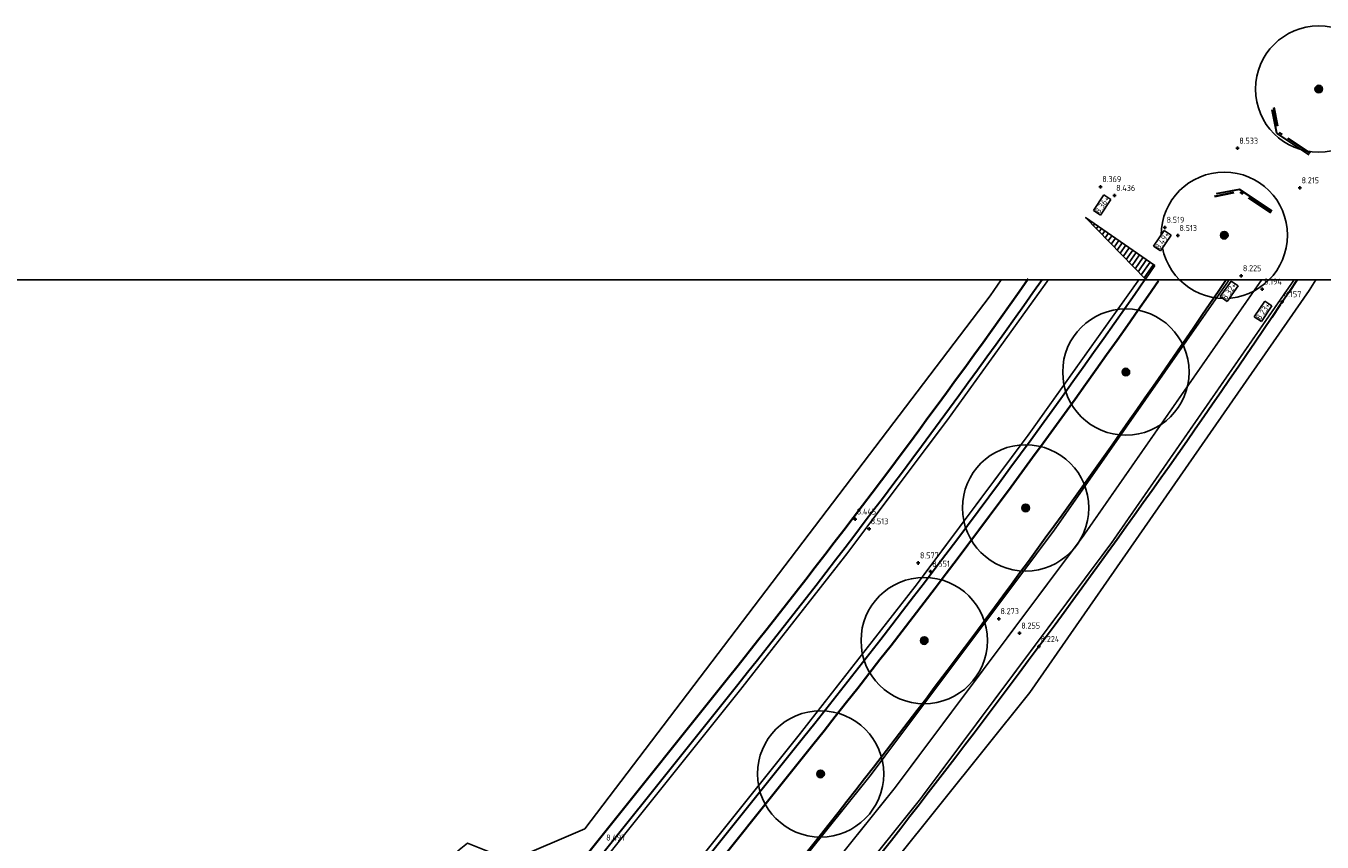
# Model space of a CAD drawing. Header units: metres. Extents: x 158962 to 159595, y 404132 to 404628.
# Tile 22 of 23: x 159468 to 159545, y 404579 to 404628. Entities that reach past the tile are written whole.
import ezdxf

# ---------------------------------------------------------------- set-up
doc = ezdxf.new("R2010")
doc.units = ezdxf.units.M
for name, pattern in [('VH-OPSLUITBAND_120X250', [26, 16, -4, 2, -4]), ('VW-1-3_STREEP', [4, 1, -3]), ('VW-30-270_STREEP', [3, 0.3, -2.7])]:
    doc.linetypes.add(name, pattern=pattern)
doc.layers.get('Defpoints').update_dxf_attribs({"color": 171})
for name, color, linetype, lineweight in [('B-WE-GR-BOOM-S (ingemeten)', 90, 'Continuous', 25), ('B-WE-OG-HOOGTEPUNT-S', 7, 'Continuous', 25), ('B-WE-OG-HOOGTEPUNT-T18', 10, 'Continuous', 18), ('N-WE-GW-HOOGTE_AFWERKHOOGTE-T25', 7, 'Continuous', 25), ('N-WE-VH-HALFVERHARDING_GRASBETONSTEEN-G', 7, 'Continuous', 35), ('N-WE-VH-KANTOPSLUITING_OPSLUITBAND_120X250-G', 4, 'VH-OPSLUITBAND_120X250', 35), ('N-WE-VH-KANTVERHARDING-G', 7, 'Continuous', 30), ('N-WE-VW-MARKERING_LANGS_STREEP_13_010-G', 7, 'VW-1-3_STREEP', 13), ('N-WE-VW-MARKERING_LANGS_STREEP_30270_010-G', 7, 'VW-30-270_STREEP', 13), ('N-WE-VW-MARKERING_LANGS_STREEP_DOORGETROKKEN_010-G', 7, 'Continuous', 13)]:
    doc.layers.add(name, color=color, linetype=linetype, lineweight=lineweight)
doc.layers.add('Iv-a-afwateringsprofiel', color=5, linetype='Continuous')
doc.styles.add('NLCS-ISO', font='NLCS-ISO.TTF')
doc.styles.add('NLCS-ISO-M200-T18', font='NLCS-ISO.TTF', dxfattribs={"height": 0.36})

# ---------------------------------------------------------------- blocks, each defined once
blk = doc.blocks.new('SGR-BOOM_01')
at = {"ltscale": 0.1}
h = blk.add_hatch(color=256, dxfattribs=at)
edge = h.paths.add_edge_path()
edge.add_arc((0, 0), 0.15, 0, 360)
for radius in [2.5, 0.045]:
    blk.add_circle((0, 0), radius)
blk.add_circle((0, 0), 0.15, dxfattribs=at)
blk = doc.blocks.new('SOG-HOOGTEPUNT-SO')
for p, q in [((-0.5, 0), (0.5, 0)), ((0, 0.5), (0, -0.5))]:
    blk.add_line(p, q)
blk = doc.blocks.new('*U735')
h = blk.add_hatch()
h.set_pattern_fill('AMO-BODEM_LEEM', color=256, scale=0.1, angle=135, pattern_type=2)
h.set_pattern_definition([(270, (2.00026, -1.5295), (0.25, -6e-17), [])])
h.paths.add_polyline_path([(5, 0), (5, -1), (0, 0)])
blk.add_lwpolyline([(5, 0), (5, -1), (0, 0)], close=True)

msp = doc.modelspace()

# ---------------------------------------------------------------- linework, layer by layer
at = {"layer": 'Defpoints'}
for points in [[(159525.719, 404612.556), (159525.076, 404611.602), (159501.014, 404579.949), (159496.63, 404578.079), (159494.059, 404579.099), (159493.564, 404578.71), (159491.062, 404575.866), (159487.633, 404574.257), (159486.42, 404572.911), (159485.462, 404570.181), (159486.706, 404568.62), (159487.697, 404566.283), (159487.412, 404563.163), (159464.494, 404535.793), (159437.01, 404503.065), (159410.943, 404473.447), (159383.14, 404443.582), (159359.22, 404420.319), (159346.325, 404411.971), (159314.164, 404394.277), (159281.519, 404376.729), (159248.339, 404359.528), (159225.968, 404349.52)], [(159457.42, 404502.195), (159480.584, 404531.031), (159502.768, 404558.027), (159516.738, 404574.696), (159527.432, 404588.057), (159532.933, 404595.964), (159544.004, 404611.938), (159544.41, 404612.556)]]:
    msp.add_lwpolyline(points, dxfattribs=at)
at = {"layer": 'N-WE-VH-HALFVERHARDING_GRASBETONSTEEN-G'}
for points in [[(159527.338, 404612.613, -0.014906), (159509.545, 404588.939), (159486.098, 404559.604, -0.020167), (159393.791, 404453.215), (159377.772, 404436.191)], [(159535.068, 404612.499, -0.017075), (159514.544, 404584.943), (159491.097, 404555.608, -0.020167), (159398.452, 404448.83), (159382.433, 404431.805)]]:
    msp.add_lwpolyline(points, format="xyb", dxfattribs=at)
at = {"layer": 'N-WE-VH-KANTOPSLUITING_OPSLUITBAND_120X250-G', "ltscale": 0.1, "flags": 128}
for points in [[(159544.065, 404620.092), (159542.195, 404621.338), (159541.905, 404622.806)], [(159541.738, 404616.548), (159539.844, 404617.81), (159538.383, 404617.521)]]:
    msp.add_lwpolyline(points, dxfattribs=at)
at = {"layer": 'N-WE-VH-KANTVERHARDING-G'}
for points in [[(159543.998, 404619.992), (159542.087, 404621.266), (159541.813, 404622.65)], [(159541.805, 404616.647), (159539.869, 404617.937), (159538.479, 404617.662)]]:
    msp.add_lwpolyline(points, dxfattribs=at)
for points in [[(159539.074, 404612.556, -0.024921), (159506.431, 404568.982), (159456.553, 404508.888, -0.018201), (159403.383, 404449.375), (159369.507, 404414.129, -0.104938), (159346.659, 404398.628), (159321.392, 404388.33, 0.0216), (159317.193, 404386.403), (159266.471, 404360.422, 0.071669), (159258.676, 404354.898, -0.073217), (159251.53, 404349.867), (159247.456, 404347.812, -0.042275), (159224.517, 404338.577), (159183.351, 404325.923, -0.155354), (159149.07, 404326.266), (159006.927, 404373.097, 0.085931), (158975.368, 404377.764)], [(159543.288, 404612.556, -0.025993), (159509.125, 404566.747), (159459.246, 404506.653, -0.018201), (159405.906, 404446.95), (159372.03, 404411.704, -0.104938), (159347.98, 404395.387), (159322.713, 404385.089, 0.0216), (159318.789, 404383.288), (159268.067, 404357.307, 0.071669), (159261.086, 404352.36, -0.073217), (159253.106, 404346.742), (159249.033, 404344.687, -0.008097), (159244.661, 404342.57)], [(159528.154, 404612.556, -0.015119), (159510.092, 404588.502), (159486.644, 404559.167, -0.020167), (159394.3, 404452.736), (159378.281, 404435.711)], [(159534.256, 404612.556, -0.016868), (159513.998, 404585.38), (159490.55, 404556.045, -0.020167), (159397.942, 404449.309), (159381.923, 404432.285)]]:
    msp.add_lwpolyline(points, format="xyb", dxfattribs=at)
at = {"layer": 'N-WE-VW-MARKERING_LANGS_STREEP_13_010-G', "const_width": 0.1, "flags": 128}
for points in [[(159533.891, 404612.556, -0.016765), (159513.763, 404585.567), (159490.316, 404556.232, -0.020167), (159397.723, 404449.515), (159385.442, 404436.463), (159381.704, 404432.49, -0.085818), (159336.162, 404398.254), (159248.378, 404353.289, -0.044258), (159207.079, 404336.557), (159195.354, 404332.981, -0.155199), (159139.467, 404333.651), (159003.916, 404378.561, 0.093367), (158975.368, 404382.401)], [(158975.368, 404386.807, -0.003449), (158976.501, 404386.855, -0.089181), (159005.299, 404382.737), (159140.85, 404337.828, 0.155199), (159194.07, 404337.19), (159205.754, 404340.753, 0.044299), (159246.372, 404357.205), (159334.156, 404402.171, 0.085818), (159378.5, 404435.505), (159382.238, 404439.478), (159394.519, 404452.53, 0.020167), (159486.879, 404558.98), (159510.326, 404588.314, 0.015225), (159528.521, 404612.556, 0.015225)]]:
    msp.add_lwpolyline(points, format="xyb", dxfattribs=at)
at = {"layer": 'N-WE-VW-MARKERING_LANGS_STREEP_30270_010-G', "const_width": 0.1, "flags": 128}
msp.add_lwpolyline([(159541.182, 404612.556, -0.025459), (159507.778, 404567.864), (159457.899, 404507.77, -0.018201), (159404.644, 404448.163), (159370.769, 404412.916, -0.104938), (159347.32, 404397.007), (159322.053, 404386.71, 0.0216), (159317.991, 404384.846), (159267.269, 404358.864, 0.071669), (159259.881, 404353.629, -0.073217), (159252.318, 404348.305), (159248.244, 404346.25, -0.042275), (159225.031, 404336.904), (159183.865, 404324.25, -0.155354), (159148.523, 404324.604), (159006.38, 404371.435, 0.086049), (158975.368, 404376.013)], format="xyb", dxfattribs=at)
at = {"layer": 'N-WE-VW-MARKERING_LANGS_STREEP_DOORGETROKKEN_010-G', "const_width": 0.1, "flags": 128}
for points in [[(159539.254, 404612.556, -0.024968), (159506.547, 404568.886), (159456.668, 404508.792, -0.018201), (159403.491, 404449.271), (159369.615, 404414.025, -0.104938), (159346.716, 404398.489), (159321.449, 404388.191, 0.0216), (159317.262, 404386.27), (159266.54, 404360.288, 0.071669), (159258.779, 404354.789, -0.073217), (159251.597, 404349.733), (159247.524, 404347.678, -0.042275), (159224.561, 404338.434), (159183.395, 404325.78, -0.155354), (159149.023, 404326.124), (159006.88, 404372.954, 0.085941), (158975.368, 404377.614)], [(159543.108, 404612.556, -0.025947), (159509.009, 404566.842), (159459.13, 404506.748, -0.018201), (159405.798, 404447.054), (159371.922, 404411.807, -0.104938), (159347.924, 404395.526), (159322.657, 404385.228, 0.0216), (159318.721, 404383.422), (159267.999, 404357.44, 0.071669), (159260.982, 404352.469, -0.073217), (159253.038, 404346.876), (159248.965, 404344.821, -0.008097), (159244.597, 404342.706)]]:
    msp.add_lwpolyline(points, format="xyb", dxfattribs=at)

# ---------------------------------------------------------------- block references
at = {"layer": 'B-WE-GR-BOOM-S (ingemeten)', "xscale": 1.5, "yscale": 1.5, "zscale": 1.5}
for p in [(159544.573, 404623.895, 8.762), (159538.968, 404615.213, 8.765), (159533.128, 404607.085, 8.896), (159527.18, 404599.015, 8.892), (159521.159, 404591.132, 8.84), (159515.01, 404583.214, 8.896)]:
    msp.add_blockref('SGR-BOOM_01', p, dxfattribs=at)
at = {"layer": 'B-WE-OG-HOOGTEPUNT-S', "xscale": 0.2, "yscale": 0.2, "zscale": 0.2}
for p in [(159539.756, 404620.374, 8.533), (159531.625, 404618.094, 8.369), (159532.449, 404617.571, 8.436), (159543.451, 404618.021, 8.215), (159535.44, 404615.674, 8.519), (159536.204, 404615.189, 8.513), (159539.969, 404612.8, 8.225), (159541.216, 404612.009, 8.194), (159542.397, 404611.26, 8.157), (159517.054, 404598.349, 8.445), (159517.883, 404597.773, 8.513), (159520.809, 404595.743, 8.577), (159521.525, 404595.246, 8.551), (159525.581, 404592.432, 8.273), (159526.818, 404591.573, 8.255), (159527.964, 404590.778, 8.224)]:
    msp.add_blockref('SOG-HOOGTEPUNT-SO', p, dxfattribs=at)

# ---------------------------------------------------------------- texts
at = {"layer": 'B-WE-OG-HOOGTEPUNT-T18', "style": 'NLCS-ISO'}
for s, p in [('8.533', (159539.858, 404620.646, 8.533)), ('8.369', (159531.727, 404618.366, 8.369)), ('8.215', (159543.554, 404618.293, 8.215)), ('8.436', (159532.551, 404617.843, 8.436)), ('8.519', (159535.542, 404615.946, 8.519)), ('8.513', (159536.306, 404615.461, 8.513)), ('8.225', (159540.071, 404613.072, 8.225)), ('8.194', (159541.318, 404612.281, 8.194)), ('8.157', (159542.499, 404611.532, 8.157)), ('8.445', (159517.156, 404598.621, 8.445)), ('8.513', (159517.986, 404598.045, 8.513)), ('8.577', (159520.911, 404596.015, 8.577)), ('8.551', (159521.627, 404595.518, 8.551)), ('8.273', (159525.683, 404592.704, 8.273)), ('8.255', (159526.92, 404591.845, 8.255)), ('8.224', (159528.066, 404591.05, 8.224)), ('8.497', (159502.285, 404579.254, 8.497))]:
    msp.add_text(s, height=0.36, rotation=359.89083, dxfattribs=at).set_placement(p)

# ---------------------------------------------------------------- next in the draw order: texts
at = {"layer": 'N-WE-GW-HOOGTE_AFWERKHOOGTE-T25', "char_height": 0.36, "width": 0.97783, "attachment_point": 5, "style": 'NLCS-ISO-M200-T18', "bg_fill": 19, "box_fill_scale": 1.2, "bg_fill_color": 256, "bg_fill_transparency": 0}
for s, insert, rotation in [('8.36+', (159531.723, 404617.013), 56.30029), ('8.49+', (159535.294, 404614.894), 56.30029), ('8.32+', (159539.26, 404611.884), 55.01196), ('8.23+', (159541.272, 404610.697), 56.05505)]:
    msp.add_mtext(s, dxfattribs=dict(at, insert=insert, rotation=rotation))

# ---------------------------------------------------------------- next in the draw order: linework, layer by layer
msp.add_lwpolyline([(158975.368, 404612.556), (159595.433, 404612.556), (159595.433, 404131.636), (158975.368, 404131.636)], close=True)

# ---------------------------------------------------------------- next in the draw order: block references
at = {"layer": 'Iv-a-afwateringsprofiel', "rotation": 325.3495974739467}
msp.add_blockref('*U735', (159530.74, 404616.261), dxfattribs=at)

doc.saveas('drawing.dxf')
